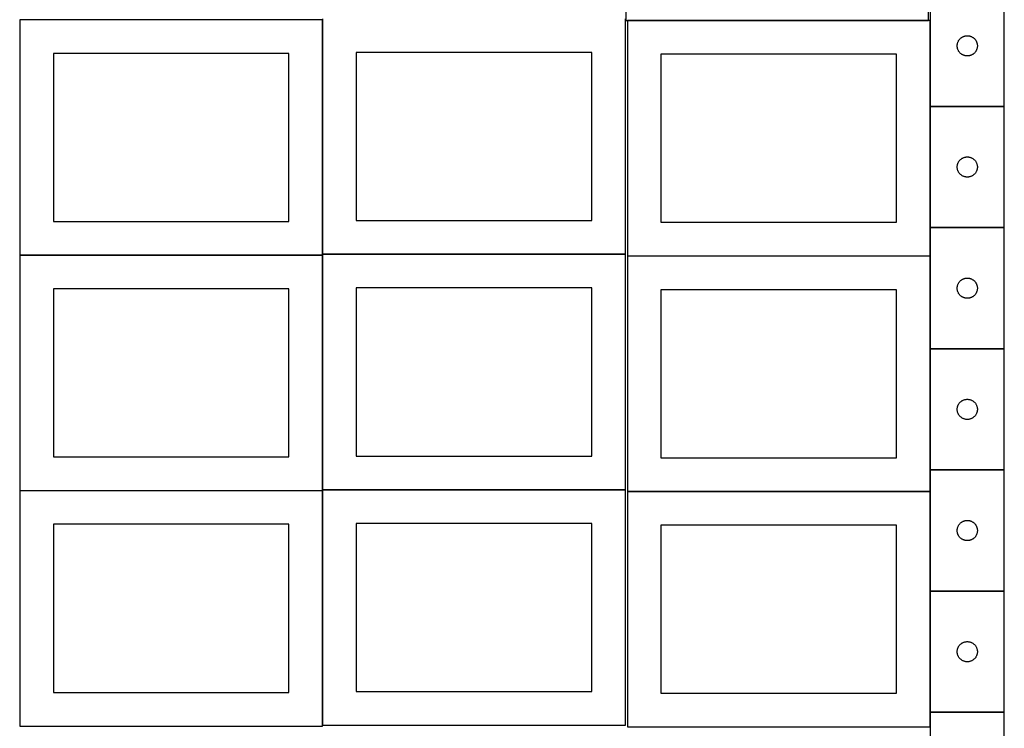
# Model space of a CAD drawing. Header units: millimetres. Extents: x 7 to 1493, y 7 to 2993.
# Tile 2 of 12: x 7 to 1470, y 709 to 1763. Entities that reach past the tile are written whole.
import ezdxf

# ---------------------------------------------------------------- set-up
doc = ezdxf.new("R2010")
doc.units = ezdxf.units.MM
doc.layers.add('COMMON', color=5, linetype='CONTINUOUS', true_color=0x0000ff)
doc.layers.add('CUT', color=7, linetype='CONTINUOUS', true_color=0x000000)

msp = doc.modelspace()

# ---------------------------------------------------------------- linework, layer by layer
at = {"layer": 'COMMON'}
for p, q in [((456.624736, 1413.948604), (456.624736, 1762.623824)), ((1357.291367, 1761.399046), (909.574234, 1761.399046)), ((1359.674234, 1761.299045), (1359.674234, 1633.744321)), ((1359.674234, 1633.54432), (1359.674234, 1453.54432)), ((1469.774235, 1633.644321), (1359.774235, 1633.644321)), ((1359.674234, 1453.344319), (1359.674234, 1411.299045)), ((1469.774235, 1453.44432), (1359.774235, 1453.44432)), ((456.524735, 1412.523824), (6.524735, 1412.523824)), ((456.624736, 1063.748603), (456.624736, 1412.423823)), ((906.724736, 1413.848604), (456.724736, 1413.848604)), ((1359.574234, 1411.199045), (909.574234, 1411.199045)), ((1359.674234, 1411.099044), (1359.674234, 1273.344319)), ((1359.674234, 1273.144318), (1359.674234, 1093.144318)), ((1359.774235, 1273.244318), (1469.774235, 1273.244318)), ((1359.674234, 1092.944317), (1359.674234, 1061.099044)), ((1469.774235, 1093.044318), (1359.774235, 1093.044318)), ((6.524735, 1062.323822), (456.524735, 1062.323822)), ((456.624736, 713.548602), (456.624736, 1062.223822)), ((456.724736, 1063.648602), (906.724736, 1063.648602)), ((1359.574234, 1060.999044), (909.574234, 1060.999044)), ((1359.674234, 1060.899043), (1359.674234, 912.944317)), ((1359.674234, 912.744316), (1359.674234, 732.744316)), ((1469.774235, 912.844317), (1359.774235, 912.844317)), ((1359.674234, 732.544315), (1359.674234, 710.899043)), ((1469.774235, 732.644316), (1359.774235, 732.644316))]:
    msp.add_line(p, q, dxfattribs=at)
at = {"layer": 'CUT'}
for p, q in [((907.291367, 2111.499046), (907.291367, 1761.499046)), ((1357.291367, 1761.499046), (1357.291367, 2111.499046)), ((1359.774235, 1813.744321), (1359.774235, 1633.744321)), ((1469.774235, 1633.744321), (1469.774235, 1813.744321)), ((456.524735, 1762.623824), (6.524735, 1762.623824)), ((6.524735, 1762.623824), (6.524735, 1412.623824)), ((456.524735, 1412.623824), (456.524735, 1762.623824)), ((456.724736, 1763.948604), (456.724736, 1413.948604)), ((906.724736, 1413.948604), (906.724736, 1763.948604)), ((907.291367, 1761.499046), (1357.291367, 1761.499046)), ((1359.574234, 1761.299045), (909.574234, 1761.299045)), ((909.574234, 1761.299045), (909.574234, 1411.299045)), ((1359.574234, 1411.299045), (1359.574234, 1761.299045)), ((1400.017266, 1726.433532), (1400.17527, 1727.189637)), ((1400.17527, 1727.189637), (1400.371987, 1727.936605)), ((1400.371987, 1727.936605), (1400.606897, 1728.672457)), ((1400.606897, 1728.672457), (1400.879376, 1729.395239)), ((1400.879376, 1729.395239), (1401.188701, 1730.103037)), ((1401.188701, 1730.103037), (1401.534053, 1730.793972)), ((1401.534053, 1730.793972), (1401.914516, 1731.466213)), ((1401.914516, 1731.466213), (1402.32908, 1732.117977)), ((1402.32908, 1732.117977), (1402.776646, 1732.747535)), ((1402.776646, 1732.747535), (1403.256028, 1733.353219)), ((1403.256028, 1733.353219), (1403.765955, 1733.933421)), ((1403.765955, 1733.933421), (1404.305073, 1734.486604)), ((1404.305073, 1734.486604), (1404.871953, 1735.0113)), ((1404.871953, 1735.0113), (1405.465093, 1735.506118)), ((1405.465093, 1735.506118), (1406.082919, 1735.969746)), ((1406.082919, 1735.969746), (1406.723792, 1736.400954)), ((1406.723792, 1736.400954), (1407.386014, 1736.7986)), ((1407.386014, 1736.7986), (1408.067828, 1737.161627)), ((1408.067828, 1737.161627), (1408.767427, 1737.489074)), ((1408.767427, 1737.489074), (1409.482954, 1737.780073)), ((1409.482954, 1737.780073), (1410.212513, 1738.033852)), ((1410.212513, 1738.033852), (1410.954168, 1738.249737)), ((1410.954168, 1738.249737), (1411.705954, 1738.427156)), ((1411.705954, 1738.427156), (1412.465876, 1738.565639)), ((1412.465876, 1738.565639), (1413.23192, 1738.664819)), ((1413.23192, 1738.664819), (1414.002054, 1738.724432)), ((1414.002054, 1738.724432), (1414.774235, 1738.744321)), ((1414.774235, 1738.744321), (1415.546416, 1738.724432)), ((1415.546416, 1738.724432), (1416.31655, 1738.664819)), ((1416.31655, 1738.664819), (1417.082594, 1738.565639)), ((1417.082594, 1738.565639), (1417.842516, 1738.427156)), ((1417.842516, 1738.427156), (1418.594302, 1738.249737)), ((1418.594302, 1738.249737), (1419.335958, 1738.033852)), ((1419.335958, 1738.033852), (1420.065516, 1737.780073)), ((1420.065516, 1737.780073), (1420.781044, 1737.489074)), ((1420.781044, 1737.489074), (1421.480642, 1737.161627)), ((1421.480642, 1737.161627), (1422.162456, 1736.7986)), ((1422.162456, 1736.7986), (1422.824678, 1736.400954)), ((1422.824678, 1736.400954), (1423.465552, 1735.969746)), ((1423.465552, 1735.969746), (1424.083377, 1735.506118)), ((1424.083377, 1735.506118), (1424.676517, 1735.0113)), ((1424.676517, 1735.0113), (1425.243397, 1734.486604)), ((1425.243397, 1734.486604), (1425.782516, 1733.933421)), ((1425.782516, 1733.933421), (1426.292442, 1733.353219)), ((1426.292442, 1733.353219), (1426.771824, 1732.747535)), ((1426.771824, 1732.747535), (1427.21939, 1732.117977)), ((1427.21939, 1732.117977), (1427.633955, 1731.466213)), ((1427.633955, 1731.466213), (1428.014417, 1730.793972)), ((1428.014417, 1730.793972), (1428.359769, 1730.103037)), ((1428.359769, 1730.103037), (1428.669095, 1729.395239)), ((1428.669095, 1729.395239), (1428.941574, 1728.672457)), ((1428.941574, 1728.672457), (1429.176483, 1727.936605)), ((1429.176483, 1727.936605), (1429.373201, 1727.189637)), ((1429.373201, 1727.189637), (1429.531204, 1726.433532)), ((406.524735, 1712.623824), (56.524735, 1712.623824)), ((56.524735, 1712.623824), (56.524735, 1462.623824)), ((406.524735, 1462.623824), (406.524735, 1712.623824)), ((856.724736, 1713.948604), (506.724736, 1713.948604)), ((506.724736, 1713.948604), (506.724736, 1463.948604)), ((856.724736, 1463.948604), (856.724736, 1713.948604)), ((1399.779208, 1724.13054), (1399.818972, 1724.901953)), ((1399.779208, 1723.358102), (1399.779208, 1724.13054)), ((1399.818972, 1722.586689), (1399.779208, 1723.358102)), ((1399.818972, 1724.901953), (1399.898395, 1725.670296)), ((1399.898395, 1721.818346), (1399.818972, 1722.586689)), ((1399.898395, 1725.670296), (1400.017266, 1726.433532)), ((1400.017266, 1721.05511), (1399.898395, 1721.818346)), ((1400.17527, 1720.299005), (1400.017266, 1721.05511)), ((1400.371987, 1719.552036), (1400.17527, 1720.299005)), ((1400.606897, 1718.816185), (1400.371987, 1719.552036)), ((1400.879376, 1718.093403), (1400.606897, 1718.816185)), ((1401.188701, 1717.385605), (1400.879376, 1718.093403)), ((1401.534053, 1716.69467), (1401.188701, 1717.385605)), ((1401.914516, 1716.022429), (1401.534053, 1716.69467)), ((1402.32908, 1715.370665), (1401.914516, 1716.022429)), ((1402.776646, 1714.741107), (1402.32908, 1715.370665)), ((1403.256028, 1714.135423), (1402.776646, 1714.741107)), ((1403.765955, 1713.555221), (1403.256028, 1714.135423)), ((1404.305073, 1713.002038), (1403.765955, 1713.555221)), ((1404.871953, 1712.477342), (1404.305073, 1713.002038)), ((1405.465093, 1711.982524), (1404.871953, 1712.477342)), ((1424.676517, 1712.477342), (1424.083377, 1711.982524)), ((1425.243397, 1713.002038), (1424.676517, 1712.477342)), ((1425.782516, 1713.555221), (1425.243397, 1713.002038)), ((1426.292442, 1714.135423), (1425.782516, 1713.555221)), ((1426.771824, 1714.741107), (1426.292442, 1714.135423)), ((1427.21939, 1715.370665), (1426.771824, 1714.741107)), ((1427.633955, 1716.022429), (1427.21939, 1715.370665)), ((1428.014417, 1716.69467), (1427.633955, 1716.022429)), ((1428.359769, 1717.385605), (1428.014417, 1716.69467)), ((1428.669095, 1718.093403), (1428.359769, 1717.385605)), ((1428.941574, 1718.816185), (1428.669095, 1718.093403)), ((1429.176483, 1719.552036), (1428.941574, 1718.816185)), ((1429.373201, 1720.299005), (1429.176483, 1719.552036)), ((1429.531204, 1721.05511), (1429.373201, 1720.299005)), ((1429.531204, 1726.433532), (1429.650075, 1725.670296)), ((1429.650075, 1721.818346), (1429.531204, 1721.05511)), ((1429.650075, 1725.670296), (1429.729498, 1724.901953)), ((1429.729498, 1722.586689), (1429.650075, 1721.818346)), ((1429.729498, 1724.901953), (1429.769262, 1724.13054)), ((1429.769262, 1723.358102), (1429.729498, 1722.586689)), ((1429.769262, 1724.13054), (1429.769262, 1723.358102)), ((1309.574234, 1711.299045), (959.574234, 1711.299045)), ((959.574234, 1711.299045), (959.574234, 1461.299045)), ((1309.574234, 1461.299045), (1309.574234, 1711.299045)), ((1406.082919, 1711.518896), (1405.465093, 1711.982524)), ((1406.723792, 1711.087688), (1406.082919, 1711.518896)), ((1407.386014, 1710.690042), (1406.723792, 1711.087688)), ((1408.067828, 1710.327015), (1407.386014, 1710.690042)), ((1408.767427, 1709.999567), (1408.067828, 1710.327015)), ((1409.482954, 1709.708569), (1408.767427, 1709.999567)), ((1410.212513, 1709.45479), (1409.482954, 1709.708569)), ((1410.954168, 1709.238905), (1410.212513, 1709.45479)), ((1411.705954, 1709.061486), (1410.954168, 1709.238905)), ((1412.465876, 1708.923002), (1411.705954, 1709.061486)), ((1413.23192, 1708.823823), (1412.465876, 1708.923002)), ((1414.002054, 1708.76421), (1413.23192, 1708.823823)), ((1414.774235, 1708.744321), (1414.002054, 1708.76421)), ((1415.546416, 1708.76421), (1414.774235, 1708.744321)), ((1416.31655, 1708.823823), (1415.546416, 1708.76421)), ((1417.082594, 1708.923002), (1416.31655, 1708.823823)), ((1417.842516, 1709.061486), (1417.082594, 1708.923002)), ((1418.594302, 1709.238905), (1417.842516, 1709.061486)), ((1419.335958, 1709.45479), (1418.594302, 1709.238905)), ((1420.065516, 1709.708569), (1419.335958, 1709.45479)), ((1420.781044, 1709.999567), (1420.065516, 1709.708569)), ((1421.480642, 1710.327015), (1420.781044, 1709.999567)), ((1422.162456, 1710.690042), (1421.480642, 1710.327015)), ((1422.824678, 1711.087688), (1422.162456, 1710.690042)), ((1423.465552, 1711.518896), (1422.824678, 1711.087688)), ((1424.083377, 1711.982524), (1423.465552, 1711.518896)), ((1359.774235, 1633.744321), (1469.774235, 1633.744321)), ((1359.774235, 1633.54432), (1359.774235, 1453.54432)), ((1469.774235, 1633.54432), (1359.774235, 1633.54432)), ((1469.774235, 1453.54432), (1469.774235, 1633.54432)), ((1401.534053, 1550.593971), (1401.914516, 1551.266212)), ((1401.914516, 1551.266212), (1402.32908, 1551.917976)), ((1402.32908, 1551.917976), (1402.776646, 1552.547534)), ((1402.776646, 1552.547534), (1403.256028, 1553.153218)), ((1403.256028, 1553.153218), (1403.765955, 1553.73342)), ((1403.765955, 1553.73342), (1404.305073, 1554.286603)), ((1404.305073, 1554.286603), (1404.871953, 1554.811299)), ((1404.871953, 1554.811299), (1405.465093, 1555.306117)), ((1405.465093, 1555.306117), (1406.082919, 1555.769745)), ((1406.082919, 1555.769745), (1406.723792, 1556.200953)), ((1406.723792, 1556.200953), (1407.386014, 1556.598599)), ((1407.386014, 1556.598599), (1408.067828, 1556.961626)), ((1408.067828, 1556.961626), (1408.767427, 1557.289073)), ((1408.767427, 1557.289073), (1409.482954, 1557.580072)), ((1409.482954, 1557.580072), (1410.212513, 1557.833851)), ((1410.212513, 1557.833851), (1410.954168, 1558.049736)), ((1410.954168, 1558.049736), (1411.705954, 1558.227155)), ((1411.705954, 1558.227155), (1412.465876, 1558.365638)), ((1412.465876, 1558.365638), (1413.23192, 1558.464818)), ((1413.23192, 1558.464818), (1414.002054, 1558.524431)), ((1414.002054, 1558.524431), (1414.774235, 1558.54432)), ((1414.774235, 1558.54432), (1415.546416, 1558.524431)), ((1415.546416, 1558.524431), (1416.31655, 1558.464818)), ((1416.31655, 1558.464818), (1417.082594, 1558.365638)), ((1417.082594, 1558.365638), (1417.842516, 1558.227155)), ((1417.842516, 1558.227155), (1418.594302, 1558.049736)), ((1418.594302, 1558.049736), (1419.335958, 1557.833851)), ((1419.335958, 1557.833851), (1420.065516, 1557.580072)), ((1420.065516, 1557.580072), (1420.781044, 1557.289073)), ((1420.781044, 1557.289073), (1421.480642, 1556.961626)), ((1421.480642, 1556.961626), (1422.162456, 1556.598599)), ((1422.162456, 1556.598599), (1422.824678, 1556.200953)), ((1422.824678, 1556.200953), (1423.465552, 1555.769745)), ((1423.465552, 1555.769745), (1424.083377, 1555.306117)), ((1424.083377, 1555.306117), (1424.676517, 1554.811299)), ((1424.676517, 1554.811299), (1425.243397, 1554.286603)), ((1425.243397, 1554.286603), (1425.782516, 1553.73342)), ((1425.782516, 1553.73342), (1426.292442, 1553.153218)), ((1426.292442, 1553.153218), (1426.771824, 1552.547534)), ((1426.771824, 1552.547534), (1427.21939, 1551.917976)), ((1427.21939, 1551.917976), (1427.633955, 1551.266212)), ((1427.633955, 1551.266212), (1428.014417, 1550.593971)), ((1399.779208, 1543.930539), (1399.818972, 1544.701952)), ((1399.779208, 1543.158101), (1399.779208, 1543.930539)), ((1399.818972, 1542.386688), (1399.779208, 1543.158101)), ((1399.818972, 1544.701952), (1399.898395, 1545.470295)), ((1399.898395, 1541.618345), (1399.818972, 1542.386688)), ((1399.898395, 1545.470295), (1400.017266, 1546.233531)), ((1400.017266, 1540.855109), (1399.898395, 1541.618345)), ((1400.017266, 1546.233531), (1400.17527, 1546.989636)), ((1400.17527, 1540.099004), (1400.017266, 1540.855109)), ((1400.17527, 1546.989636), (1400.371987, 1547.736604)), ((1400.371987, 1539.352035), (1400.17527, 1540.099004)), ((1400.371987, 1547.736604), (1400.606897, 1548.472456)), ((1400.606897, 1538.616184), (1400.371987, 1539.352035)), ((1400.606897, 1548.472456), (1400.879376, 1549.195238)), ((1400.879376, 1537.893402), (1400.606897, 1538.616184)), ((1400.879376, 1549.195238), (1401.188701, 1549.903036)), ((1401.188701, 1537.185604), (1400.879376, 1537.893402)), ((1401.188701, 1549.903036), (1401.534053, 1550.593971)), ((1401.534053, 1536.494669), (1401.188701, 1537.185604)), ((1401.914516, 1535.822428), (1401.534053, 1536.494669)), ((1428.014417, 1536.494669), (1427.633955, 1535.822428)), ((1428.014417, 1550.593971), (1428.359769, 1549.903036)), ((1428.359769, 1537.185604), (1428.014417, 1536.494669)), ((1428.359769, 1549.903036), (1428.669095, 1549.195238)), ((1428.669095, 1537.893402), (1428.359769, 1537.185604)), ((1428.669095, 1549.195238), (1428.941574, 1548.472456)), ((1428.941574, 1538.616184), (1428.669095, 1537.893402)), ((1428.941574, 1548.472456), (1429.176483, 1547.736604)), ((1429.176483, 1539.352035), (1428.941574, 1538.616184)), ((1429.176483, 1547.736604), (1429.373201, 1546.989636)), ((1429.373201, 1540.099004), (1429.176483, 1539.352035)), ((1429.373201, 1546.989636), (1429.531204, 1546.233531)), ((1429.531204, 1540.855109), (1429.373201, 1540.099004)), ((1429.531204, 1546.233531), (1429.650075, 1545.470295)), ((1429.650075, 1541.618345), (1429.531204, 1540.855109)), ((1429.650075, 1545.470295), (1429.729498, 1544.701952)), ((1429.729498, 1542.386688), (1429.650075, 1541.618345)), ((1429.729498, 1544.701952), (1429.769262, 1543.930539)), ((1429.769262, 1543.158101), (1429.729498, 1542.386688)), ((1429.769262, 1543.930539), (1429.769262, 1543.158101)), ((1402.32908, 1535.170664), (1401.914516, 1535.822428)), ((1402.776646, 1534.541106), (1402.32908, 1535.170664)), ((1403.256028, 1533.935422), (1402.776646, 1534.541106)), ((1403.765955, 1533.35522), (1403.256028, 1533.935422)), ((1404.305073, 1532.802037), (1403.765955, 1533.35522)), ((1404.871953, 1532.277341), (1404.305073, 1532.802037)), ((1405.465093, 1531.782523), (1404.871953, 1532.277341)), ((1406.082919, 1531.318895), (1405.465093, 1531.782523)), ((1406.723792, 1530.887687), (1406.082919, 1531.318895)), ((1407.386014, 1530.490041), (1406.723792, 1530.887687)), ((1408.067828, 1530.127014), (1407.386014, 1530.490041)), ((1408.767427, 1529.799566), (1408.067828, 1530.127014)), ((1409.482954, 1529.508568), (1408.767427, 1529.799566)), ((1410.212513, 1529.254789), (1409.482954, 1529.508568)), ((1410.954168, 1529.038904), (1410.212513, 1529.254789)), ((1411.705954, 1528.861485), (1410.954168, 1529.038904)), ((1412.465876, 1528.723001), (1411.705954, 1528.861485)), ((1413.23192, 1528.623822), (1412.465876, 1528.723001)), ((1414.002054, 1528.564209), (1413.23192, 1528.623822)), ((1414.774235, 1528.54432), (1414.002054, 1528.564209)), ((1415.546416, 1528.564209), (1414.774235, 1528.54432)), ((1416.31655, 1528.623822), (1415.546416, 1528.564209)), ((1417.082594, 1528.723001), (1416.31655, 1528.623822)), ((1417.842516, 1528.861485), (1417.082594, 1528.723001)), ((1418.594302, 1529.038904), (1417.842516, 1528.861485)), ((1419.335958, 1529.254789), (1418.594302, 1529.038904)), ((1420.065516, 1529.508568), (1419.335958, 1529.254789)), ((1420.781044, 1529.799566), (1420.065516, 1529.508568)), ((1421.480642, 1530.127014), (1420.781044, 1529.799566)), ((1422.162456, 1530.490041), (1421.480642, 1530.127014)), ((1422.824678, 1530.887687), (1422.162456, 1530.490041)), ((1423.465552, 1531.318895), (1422.824678, 1530.887687)), ((1424.083377, 1531.782523), (1423.465552, 1531.318895)), ((1424.676517, 1532.277341), (1424.083377, 1531.782523)), ((1425.243397, 1532.802037), (1424.676517, 1532.277341)), ((1425.782516, 1533.35522), (1425.243397, 1532.802037)), ((1426.292442, 1533.935422), (1425.782516, 1533.35522)), ((1426.771824, 1534.541106), (1426.292442, 1533.935422)), ((1427.21939, 1535.170664), (1426.771824, 1534.541106)), ((1427.633955, 1535.822428), (1427.21939, 1535.170664)), ((506.724736, 1463.948604), (856.724736, 1463.948604)), ((56.524735, 1462.623824), (406.524735, 1462.623824)), ((959.574234, 1461.299045), (1309.574234, 1461.299045)), ((1359.774235, 1453.54432), (1469.774235, 1453.54432)), ((1469.774235, 1453.344319), (1359.774235, 1453.344319)), ((1359.774235, 1453.344319), (1359.774235, 1273.344319)), ((1469.774235, 1273.344319), (1469.774235, 1453.344319)), ((6.524735, 1412.623824), (456.524735, 1412.623824)), ((456.524735, 1412.423823), (6.524735, 1412.423823)), ((6.524735, 1412.423823), (6.524735, 1062.423823)), ((456.524735, 1062.423823), (456.524735, 1412.423823)), ((456.724736, 1413.948604), (906.724736, 1413.948604)), ((906.724736, 1413.748603), (456.724736, 1413.748603)), ((456.724736, 1413.748603), (456.724736, 1063.748603)), ((906.724736, 1063.748603), (906.724736, 1413.748603)), ((909.574234, 1411.299045), (1359.574234, 1411.299045)), ((1359.574234, 1411.099044), (909.574234, 1411.099044)), ((909.574234, 1411.099044), (909.574234, 1061.099044)), ((1359.574234, 1061.099044), (1359.574234, 1411.099044)), ((1405.465093, 1375.106116), (1406.082919, 1375.569744)), ((1406.082919, 1375.569744), (1406.723792, 1376.000952)), ((1406.723792, 1376.000952), (1407.386014, 1376.398598)), ((1407.386014, 1376.398598), (1408.067828, 1376.761625)), ((1408.067828, 1376.761625), (1408.767427, 1377.089072)), ((1408.767427, 1377.089072), (1409.482954, 1377.380071)), ((1409.482954, 1377.380071), (1410.212513, 1377.63385)), ((1410.212513, 1377.63385), (1410.954168, 1377.849735)), ((1410.954168, 1377.849735), (1411.705954, 1378.027154)), ((1411.705954, 1378.027154), (1412.465876, 1378.165637)), ((1412.465876, 1378.165637), (1413.23192, 1378.264817)), ((1413.23192, 1378.264817), (1414.002054, 1378.32443)), ((1414.002054, 1378.32443), (1414.774235, 1378.344319)), ((1414.774235, 1378.344319), (1415.546416, 1378.32443)), ((1415.546416, 1378.32443), (1416.31655, 1378.264817)), ((1416.31655, 1378.264817), (1417.082594, 1378.165637)), ((1417.082594, 1378.165637), (1417.842516, 1378.027154)), ((1417.842516, 1378.027154), (1418.594302, 1377.849735)), ((1418.594302, 1377.849735), (1419.335958, 1377.63385)), ((1419.335958, 1377.63385), (1420.065516, 1377.380071)), ((1420.065516, 1377.380071), (1420.781044, 1377.089072)), ((1420.781044, 1377.089072), (1421.480642, 1376.761625)), ((1421.480642, 1376.761625), (1422.162456, 1376.398598)), ((1422.162456, 1376.398598), (1422.824678, 1376.000952)), ((1422.824678, 1376.000952), (1423.465552, 1375.569744)), ((1423.465552, 1375.569744), (1424.083377, 1375.106116)), ((406.524735, 1362.423823), (56.524735, 1362.423823)), ((56.524735, 1362.423823), (56.524735, 1112.423823)), ((406.524735, 1112.423823), (406.524735, 1362.423823)), ((856.724736, 1363.748603), (506.724736, 1363.748603)), ((506.724736, 1363.748603), (506.724736, 1113.748603)), ((856.724736, 1113.748603), (856.724736, 1363.748603)), ((1309.574234, 1361.099044), (959.574234, 1361.099044)), ((959.574234, 1361.099044), (959.574234, 1111.099044)), ((1309.574234, 1111.099044), (1309.574234, 1361.099044)), ((1399.779208, 1363.730538), (1399.818972, 1364.501951)), ((1399.779208, 1362.9581), (1399.779208, 1363.730538)), ((1399.818972, 1362.186687), (1399.779208, 1362.9581)), ((1399.818972, 1364.501951), (1399.898395, 1365.270294)), ((1399.898395, 1361.418344), (1399.818972, 1362.186687)), ((1399.898395, 1365.270294), (1400.017266, 1366.03353)), ((1400.017266, 1360.655108), (1399.898395, 1361.418344)), ((1400.017266, 1366.03353), (1400.17527, 1366.789635)), ((1400.17527, 1366.789635), (1400.371987, 1367.536603)), ((1400.371987, 1367.536603), (1400.606897, 1368.272455)), ((1400.606897, 1368.272455), (1400.879376, 1368.995237)), ((1400.879376, 1368.995237), (1401.188701, 1369.703035)), ((1401.188701, 1369.703035), (1401.534053, 1370.39397)), ((1401.534053, 1370.39397), (1401.914516, 1371.066211)), ((1401.914516, 1371.066211), (1402.32908, 1371.717975)), ((1402.32908, 1371.717975), (1402.776646, 1372.347533)), ((1402.776646, 1372.347533), (1403.256028, 1372.953217)), ((1403.256028, 1372.953217), (1403.765955, 1373.533419)), ((1403.765955, 1373.533419), (1404.305073, 1374.086602)), ((1404.305073, 1374.086602), (1404.871953, 1374.611298)), ((1404.871953, 1374.611298), (1405.465093, 1375.106116)), ((1424.083377, 1375.106116), (1424.676517, 1374.611298)), ((1424.676517, 1374.611298), (1425.243397, 1374.086602)), ((1425.243397, 1374.086602), (1425.782516, 1373.533419)), ((1425.782516, 1373.533419), (1426.292442, 1372.953217)), ((1426.292442, 1372.953217), (1426.771824, 1372.347533)), ((1426.771824, 1372.347533), (1427.21939, 1371.717975)), ((1427.21939, 1371.717975), (1427.633955, 1371.066211)), ((1427.633955, 1371.066211), (1428.014417, 1370.39397)), ((1428.014417, 1370.39397), (1428.359769, 1369.703035)), ((1428.359769, 1369.703035), (1428.669095, 1368.995237)), ((1428.669095, 1368.995237), (1428.941574, 1368.272455)), ((1428.941574, 1368.272455), (1429.176483, 1367.536603)), ((1429.176483, 1367.536603), (1429.373201, 1366.789635)), ((1429.373201, 1366.789635), (1429.531204, 1366.03353)), ((1429.531204, 1366.03353), (1429.650075, 1365.270294)), ((1429.650075, 1361.418344), (1429.531204, 1360.655108)), ((1429.650075, 1365.270294), (1429.729498, 1364.501951)), ((1429.729498, 1362.186687), (1429.650075, 1361.418344)), ((1429.729498, 1364.501951), (1429.769262, 1363.730538)), ((1429.769262, 1362.9581), (1429.729498, 1362.186687)), ((1429.769262, 1363.730538), (1429.769262, 1362.9581)), ((1400.17527, 1359.899003), (1400.017266, 1360.655108)), ((1400.371987, 1359.152034), (1400.17527, 1359.899003)), ((1400.606897, 1358.416183), (1400.371987, 1359.152034)), ((1400.879376, 1357.693401), (1400.606897, 1358.416183)), ((1401.188701, 1356.985603), (1400.879376, 1357.693401)), ((1401.534053, 1356.294668), (1401.188701, 1356.985603)), ((1401.914516, 1355.622427), (1401.534053, 1356.294668)), ((1402.32908, 1354.970663), (1401.914516, 1355.622427)), ((1402.776646, 1354.341105), (1402.32908, 1354.970663)), ((1403.256028, 1353.735421), (1402.776646, 1354.341105)), ((1403.765955, 1353.155219), (1403.256028, 1353.735421)), ((1404.305073, 1352.602036), (1403.765955, 1353.155219)), ((1404.871953, 1352.07734), (1404.305073, 1352.602036)), ((1405.465093, 1351.582522), (1404.871953, 1352.07734)), ((1406.082919, 1351.118894), (1405.465093, 1351.582522)), ((1406.723792, 1350.687686), (1406.082919, 1351.118894)), ((1407.386014, 1350.29004), (1406.723792, 1350.687686)), ((1408.067828, 1349.927013), (1407.386014, 1350.29004)), ((1408.767427, 1349.599565), (1408.067828, 1349.927013)), ((1409.482954, 1349.308567), (1408.767427, 1349.599565)), ((1410.212513, 1349.054788), (1409.482954, 1349.308567)), ((1410.954168, 1348.838903), (1410.212513, 1349.054788)), ((1411.705954, 1348.661484), (1410.954168, 1348.838903)), ((1412.465876, 1348.523), (1411.705954, 1348.661484)), ((1413.23192, 1348.423821), (1412.465876, 1348.523)), ((1414.002054, 1348.364208), (1413.23192, 1348.423821)), ((1414.774235, 1348.344319), (1414.002054, 1348.364208)), ((1415.546416, 1348.364208), (1414.774235, 1348.344319)), ((1416.31655, 1348.423821), (1415.546416, 1348.364208)), ((1417.082594, 1348.523), (1416.31655, 1348.423821)), ((1417.842516, 1348.661484), (1417.082594, 1348.523)), ((1418.594302, 1348.838903), (1417.842516, 1348.661484)), ((1419.335958, 1349.054788), (1418.594302, 1348.838903)), ((1420.065516, 1349.308567), (1419.335958, 1349.054788)), ((1420.781044, 1349.599565), (1420.065516, 1349.308567)), ((1421.480642, 1349.927013), (1420.781044, 1349.599565)), ((1422.162456, 1350.29004), (1421.480642, 1349.927013)), ((1422.824678, 1350.687686), (1422.162456, 1350.29004)), ((1423.465552, 1351.118894), (1422.824678, 1350.687686)), ((1424.083377, 1351.582522), (1423.465552, 1351.118894)), ((1424.676517, 1352.07734), (1424.083377, 1351.582522)), ((1425.243397, 1352.602036), (1424.676517, 1352.07734)), ((1425.782516, 1353.155219), (1425.243397, 1352.602036)), ((1426.292442, 1353.735421), (1425.782516, 1353.155219)), ((1426.771824, 1354.341105), (1426.292442, 1353.735421)), ((1427.21939, 1354.970663), (1426.771824, 1354.341105)), ((1427.633955, 1355.622427), (1427.21939, 1354.970663)), ((1428.014417, 1356.294668), (1427.633955, 1355.622427)), ((1428.359769, 1356.985603), (1428.014417, 1356.294668)), ((1428.669095, 1357.693401), (1428.359769, 1356.985603)), ((1428.941574, 1358.416183), (1428.669095, 1357.693401)), ((1429.176483, 1359.152034), (1428.941574, 1358.416183)), ((1429.373201, 1359.899003), (1429.176483, 1359.152034)), ((1429.531204, 1360.655108), (1429.373201, 1359.899003)), ((1359.774235, 1273.344319), (1469.774235, 1273.344319)), ((1359.774235, 1273.144318), (1359.774235, 1093.144318)), ((1469.774235, 1273.144318), (1359.774235, 1273.144318)), ((1469.774235, 1093.144318), (1469.774235, 1273.144318)), ((1399.898395, 1185.070293), (1400.017266, 1185.833529)), ((1400.017266, 1185.833529), (1400.17527, 1186.589634)), ((1400.17527, 1186.589634), (1400.371987, 1187.336602)), ((1400.371987, 1187.336602), (1400.606897, 1188.072454)), ((1400.606897, 1188.072454), (1400.879376, 1188.795236)), ((1400.879376, 1188.795236), (1401.188701, 1189.503034)), ((1401.188701, 1189.503034), (1401.534053, 1190.193969)), ((1401.534053, 1190.193969), (1401.914516, 1190.86621)), ((1401.914516, 1190.86621), (1402.32908, 1191.517974)), ((1402.32908, 1191.517974), (1402.776646, 1192.147532)), ((1402.776646, 1192.147532), (1403.256028, 1192.753216)), ((1403.256028, 1192.753216), (1403.765955, 1193.333418)), ((1403.765955, 1193.333418), (1404.305073, 1193.886601)), ((1404.305073, 1193.886601), (1404.871953, 1194.411297)), ((1404.871953, 1194.411297), (1405.465093, 1194.906115)), ((1405.465093, 1194.906115), (1406.082919, 1195.369743)), ((1406.082919, 1195.369743), (1406.723792, 1195.800951)), ((1406.723792, 1195.800951), (1407.386014, 1196.198597)), ((1407.386014, 1196.198597), (1408.067828, 1196.561624)), ((1408.067828, 1196.561624), (1408.767427, 1196.889071)), ((1408.767427, 1196.889071), (1409.482954, 1197.18007)), ((1409.482954, 1197.18007), (1410.212513, 1197.433849)), ((1410.212513, 1197.433849), (1410.954168, 1197.649734)), ((1410.954168, 1197.649734), (1411.705954, 1197.827153)), ((1411.705954, 1197.827153), (1412.465876, 1197.965636)), ((1412.465876, 1197.965636), (1413.23192, 1198.064816)), ((1413.23192, 1198.064816), (1414.002054, 1198.124429)), ((1414.002054, 1198.124429), (1414.774235, 1198.144318)), ((1414.774235, 1198.144318), (1415.546416, 1198.124429)), ((1415.546416, 1198.124429), (1416.31655, 1198.064816)), ((1416.31655, 1198.064816), (1417.082594, 1197.965636)), ((1417.082594, 1197.965636), (1417.842516, 1197.827153)), ((1417.842516, 1197.827153), (1418.594302, 1197.649734)), ((1418.594302, 1197.649734), (1419.335958, 1197.433849)), ((1419.335958, 1197.433849), (1420.065516, 1197.18007)), ((1420.065516, 1197.18007), (1420.781044, 1196.889071)), ((1420.781044, 1196.889071), (1421.480642, 1196.561624)), ((1421.480642, 1196.561624), (1422.162456, 1196.198597)), ((1422.162456, 1196.198597), (1422.824678, 1195.800951)), ((1422.824678, 1195.800951), (1423.465552, 1195.369743)), ((1423.465552, 1195.369743), (1424.083377, 1194.906115)), ((1424.083377, 1194.906115), (1424.676517, 1194.411297)), ((1424.676517, 1194.411297), (1425.243397, 1193.886601)), ((1425.243397, 1193.886601), (1425.782516, 1193.333418)), ((1425.782516, 1193.333418), (1426.292442, 1192.753216)), ((1426.292442, 1192.753216), (1426.771824, 1192.147532)), ((1426.771824, 1192.147532), (1427.21939, 1191.517974)), ((1427.21939, 1191.517974), (1427.633955, 1190.86621)), ((1427.633955, 1190.86621), (1428.014417, 1190.193969)), ((1428.014417, 1190.193969), (1428.359769, 1189.503034)), ((1428.359769, 1189.503034), (1428.669095, 1188.795236)), ((1428.669095, 1188.795236), (1428.941574, 1188.072454)), ((1428.941574, 1188.072454), (1429.176483, 1187.336602)), ((1429.176483, 1187.336602), (1429.373201, 1186.589634)), ((1429.373201, 1186.589634), (1429.531204, 1185.833529)), ((1429.531204, 1185.833529), (1429.650075, 1185.070293)), ((1399.779208, 1183.530537), (1399.818972, 1184.30195)), ((1399.779208, 1182.758099), (1399.779208, 1183.530537)), ((1399.818972, 1181.986686), (1399.779208, 1182.758099)), ((1399.818972, 1184.30195), (1399.898395, 1185.070293)), ((1399.898395, 1181.218343), (1399.818972, 1181.986686)), ((1400.017266, 1180.455107), (1399.898395, 1181.218343)), ((1400.17527, 1179.699002), (1400.017266, 1180.455107)), ((1400.371987, 1178.952033), (1400.17527, 1179.699002)), ((1400.606897, 1178.216182), (1400.371987, 1178.952033)), ((1400.879376, 1177.4934), (1400.606897, 1178.216182)), ((1401.188701, 1176.785602), (1400.879376, 1177.4934)), ((1401.534053, 1176.094667), (1401.188701, 1176.785602)), ((1401.914516, 1175.422426), (1401.534053, 1176.094667)), ((1402.32908, 1174.770662), (1401.914516, 1175.422426)), ((1402.776646, 1174.141104), (1402.32908, 1174.770662)), ((1403.256028, 1173.53542), (1402.776646, 1174.141104)), ((1403.765955, 1172.955218), (1403.256028, 1173.53542)), ((1404.305073, 1172.402035), (1403.765955, 1172.955218)), ((1404.871953, 1171.877339), (1404.305073, 1172.402035)), ((1405.465093, 1171.382521), (1404.871953, 1171.877339)), ((1406.082919, 1170.918893), (1405.465093, 1171.382521)), ((1406.723792, 1170.487685), (1406.082919, 1170.918893)), ((1423.465552, 1170.918893), (1422.824678, 1170.487685)), ((1424.083377, 1171.382521), (1423.465552, 1170.918893)), ((1424.676517, 1171.877339), (1424.083377, 1171.382521)), ((1425.243397, 1172.402035), (1424.676517, 1171.877339)), ((1425.782516, 1172.955218), (1425.243397, 1172.402035)), ((1426.292442, 1173.53542), (1425.782516, 1172.955218)), ((1426.771824, 1174.141104), (1426.292442, 1173.53542)), ((1427.21939, 1174.770662), (1426.771824, 1174.141104)), ((1427.633955, 1175.422426), (1427.21939, 1174.770662)), ((1428.014417, 1176.094667), (1427.633955, 1175.422426)), ((1428.359769, 1176.785602), (1428.014417, 1176.094667)), ((1428.669095, 1177.4934), (1428.359769, 1176.785602)), ((1428.941574, 1178.216182), (1428.669095, 1177.4934)), ((1429.176483, 1178.952033), (1428.941574, 1178.216182)), ((1429.373201, 1179.699002), (1429.176483, 1178.952033)), ((1429.531204, 1180.455107), (1429.373201, 1179.699002)), ((1429.650075, 1181.218343), (1429.531204, 1180.455107)), ((1429.650075, 1185.070293), (1429.729498, 1184.30195)), ((1429.729498, 1181.986686), (1429.650075, 1181.218343)), ((1429.729498, 1184.30195), (1429.769262, 1183.530537)), ((1429.769262, 1182.758099), (1429.729498, 1181.986686)), ((1429.769262, 1183.530537), (1429.769262, 1182.758099)), ((1407.386014, 1170.090039), (1406.723792, 1170.487685)), ((1408.067828, 1169.727012), (1407.386014, 1170.090039)), ((1408.767427, 1169.399564), (1408.067828, 1169.727012)), ((1409.482954, 1169.108566), (1408.767427, 1169.399564)), ((1410.212513, 1168.854787), (1409.482954, 1169.108566)), ((1410.954168, 1168.638902), (1410.212513, 1168.854787)), ((1411.705954, 1168.461483), (1410.954168, 1168.638902)), ((1412.465876, 1168.322999), (1411.705954, 1168.461483)), ((1413.23192, 1168.22382), (1412.465876, 1168.322999)), ((1414.002054, 1168.164207), (1413.23192, 1168.22382)), ((1414.774235, 1168.144318), (1414.002054, 1168.164207)), ((1415.546416, 1168.164207), (1414.774235, 1168.144318)), ((1416.31655, 1168.22382), (1415.546416, 1168.164207)), ((1417.082594, 1168.322999), (1416.31655, 1168.22382)), ((1417.842516, 1168.461483), (1417.082594, 1168.322999)), ((1418.594302, 1168.638902), (1417.842516, 1168.461483)), ((1419.335958, 1168.854787), (1418.594302, 1168.638902)), ((1420.065516, 1169.108566), (1419.335958, 1168.854787)), ((1420.781044, 1169.399564), (1420.065516, 1169.108566)), ((1421.480642, 1169.727012), (1420.781044, 1169.399564)), ((1422.162456, 1170.090039), (1421.480642, 1169.727012)), ((1422.824678, 1170.487685), (1422.162456, 1170.090039)), ((56.524735, 1112.423823), (406.524735, 1112.423823)), ((506.724736, 1113.748603), (856.724736, 1113.748603)), ((959.574234, 1111.099044), (1309.574234, 1111.099044)), ((1359.774235, 1093.144318), (1469.774235, 1093.144318)), ((1359.774235, 1092.944317), (1359.774235, 912.944317)), ((1469.774235, 1092.944317), (1359.774235, 1092.944317)), ((1469.774235, 912.944317), (1469.774235, 1092.944317)), ((6.524735, 1062.423823), (456.524735, 1062.423823)), ((456.524735, 1062.223822), (6.524735, 1062.223822)), ((6.524735, 1062.223822), (6.524735, 712.223822)), ((456.524735, 712.223822), (456.524735, 1062.223822)), ((456.724736, 1063.748603), (906.724736, 1063.748603)), ((906.724736, 1063.548602), (456.724736, 1063.548602)), ((456.724736, 1063.548602), (456.724736, 713.548602)), ((906.724736, 713.548602), (906.724736, 1063.548602)), ((909.574234, 1061.099044), (1359.574234, 1061.099044)), ((1359.574234, 1060.899043), (909.574234, 1060.899043)), ((909.574234, 1060.899043), (909.574234, 710.899043)), ((1359.574234, 710.899043), (1359.574234, 1060.899043)), ((406.524735, 1012.223822), (56.524735, 1012.223822)), ((56.524735, 1012.223822), (56.524735, 762.223822)), ((406.524735, 762.223822), (406.524735, 1012.223822)), ((856.724736, 1013.548602), (506.724736, 1013.548602)), ((506.724736, 1013.548602), (506.724736, 763.548602)), ((856.724736, 763.548602), (856.724736, 1013.548602)), ((1309.574234, 1010.899043), (959.574234, 1010.899043)), ((959.574234, 1010.899043), (959.574234, 760.899043)), ((1309.574234, 760.899043), (1309.574234, 1010.899043)), ((1401.188701, 1009.303033), (1401.534053, 1009.993968)), ((1401.534053, 1009.993968), (1401.914516, 1010.666209)), ((1401.914516, 1010.666209), (1402.32908, 1011.317973)), ((1402.32908, 1011.317973), (1402.776646, 1011.947531)), ((1402.776646, 1011.947531), (1403.256028, 1012.553215)), ((1403.256028, 1012.553215), (1403.765955, 1013.133417)), ((1403.765955, 1013.133417), (1404.305073, 1013.6866)), ((1404.305073, 1013.6866), (1404.871953, 1014.211296)), ((1404.871953, 1014.211296), (1405.465093, 1014.706114)), ((1405.465093, 1014.706114), (1406.082919, 1015.169742)), ((1406.082919, 1015.169742), (1406.723792, 1015.60095)), ((1406.723792, 1015.60095), (1407.386014, 1015.998596)), ((1407.386014, 1015.998596), (1408.067828, 1016.361623)), ((1408.067828, 1016.361623), (1408.767427, 1016.68907)), ((1408.767427, 1016.68907), (1409.482954, 1016.980069)), ((1409.482954, 1016.980069), (1410.212513, 1017.233848)), ((1410.212513, 1017.233848), (1410.954168, 1017.449733)), ((1410.954168, 1017.449733), (1411.705954, 1017.627152)), ((1411.705954, 1017.627152), (1412.465876, 1017.765635)), ((1412.465876, 1017.765635), (1413.23192, 1017.864815)), ((1413.23192, 1017.864815), (1414.002054, 1017.924428)), ((1414.002054, 1017.924428), (1414.774235, 1017.944317)), ((1414.774235, 1017.944317), (1415.546416, 1017.924428)), ((1415.546416, 1017.924428), (1416.31655, 1017.864815)), ((1416.31655, 1017.864815), (1417.082594, 1017.765635)), ((1417.082594, 1017.765635), (1417.842516, 1017.627152)), ((1417.842516, 1017.627152), (1418.594302, 1017.449733)), ((1418.594302, 1017.449733), (1419.335958, 1017.233848)), ((1419.335958, 1017.233848), (1420.065516, 1016.980069)), ((1420.065516, 1016.980069), (1420.781044, 1016.68907)), ((1420.781044, 1016.68907), (1421.480642, 1016.361623)), ((1421.480642, 1016.361623), (1422.162456, 1015.998596)), ((1422.162456, 1015.998596), (1422.824678, 1015.60095)), ((1422.824678, 1015.60095), (1423.465552, 1015.169742)), ((1423.465552, 1015.169742), (1424.083377, 1014.706114)), ((1424.083377, 1014.706114), (1424.676517, 1014.211296)), ((1424.676517, 1014.211296), (1425.243397, 1013.6866)), ((1425.243397, 1013.6866), (1425.782516, 1013.133417)), ((1425.782516, 1013.133417), (1426.292442, 1012.553215)), ((1426.292442, 1012.553215), (1426.771824, 1011.947531)), ((1426.771824, 1011.947531), (1427.21939, 1011.317973)), ((1427.21939, 1011.317973), (1427.633955, 1010.666209)), ((1427.633955, 1010.666209), (1428.014417, 1009.993968)), ((1428.014417, 1009.993968), (1428.359769, 1009.303033)), ((1399.779208, 1003.330536), (1399.818972, 1004.101949)), ((1399.779208, 1002.558098), (1399.779208, 1003.330536)), ((1399.818972, 1001.786685), (1399.779208, 1002.558098)), ((1399.818972, 1004.101949), (1399.898395, 1004.870292)), ((1399.898395, 1001.018342), (1399.818972, 1001.786685)), ((1399.898395, 1004.870292), (1400.017266, 1005.633528)), ((1400.017266, 1000.255106), (1399.898395, 1001.018342)), ((1400.017266, 1005.633528), (1400.17527, 1006.389633)), ((1400.17527, 999.499001), (1400.017266, 1000.255106)), ((1400.17527, 1006.389633), (1400.371987, 1007.136601)), ((1400.371987, 998.752032), (1400.17527, 999.499001)), ((1400.371987, 1007.136601), (1400.606897, 1007.872453)), ((1400.606897, 998.016181), (1400.371987, 998.752032)), ((1400.606897, 1007.872453), (1400.879376, 1008.595235)), ((1400.879376, 997.293399), (1400.606897, 998.016181)), ((1400.879376, 1008.595235), (1401.188701, 1009.303033)), ((1401.188701, 996.585601), (1400.879376, 997.293399)), ((1401.534053, 995.894666), (1401.188701, 996.585601)), ((1401.914516, 995.222425), (1401.534053, 995.894666)), ((1402.32908, 994.570661), (1401.914516, 995.222425)), ((1427.633955, 995.222425), (1427.21939, 994.570661)), ((1428.014417, 995.894666), (1427.633955, 995.222425)), ((1428.359769, 996.585601), (1428.014417, 995.894666)), ((1428.359769, 1009.303033), (1428.669095, 1008.595235)), ((1428.669095, 997.293399), (1428.359769, 996.585601)), ((1428.669095, 1008.595235), (1428.941574, 1007.872453)), ((1428.941574, 998.016181), (1428.669095, 997.293399)), ((1428.941574, 1007.872453), (1429.176483, 1007.136601)), ((1429.176483, 998.752032), (1428.941574, 998.016181)), ((1429.176483, 1007.136601), (1429.373201, 1006.389633)), ((1429.373201, 999.499001), (1429.176483, 998.752032)), ((1429.373201, 1006.389633), (1429.531204, 1005.633528)), ((1429.531204, 1000.255106), (1429.373201, 999.499001)), ((1429.531204, 1005.633528), (1429.650075, 1004.870292)), ((1429.650075, 1001.018342), (1429.531204, 1000.255106)), ((1429.650075, 1004.870292), (1429.729498, 1004.101949)), ((1429.729498, 1001.786685), (1429.650075, 1001.018342)), ((1429.729498, 1004.101949), (1429.769262, 1003.330536)), ((1429.769262, 1002.558098), (1429.729498, 1001.786685)), ((1429.769262, 1003.330536), (1429.769262, 1002.558098)), ((1402.776646, 993.941103), (1402.32908, 994.570661)), ((1403.256028, 993.335419), (1402.776646, 993.941103)), ((1403.765955, 992.755217), (1403.256028, 993.335419)), ((1404.305073, 992.202034), (1403.765955, 992.755217)), ((1404.871953, 991.677338), (1404.305073, 992.202034)), ((1405.465093, 991.18252), (1404.871953, 991.677338)), ((1406.082919, 990.718892), (1405.465093, 991.18252)), ((1406.723792, 990.287684), (1406.082919, 990.718892)), ((1407.386014, 989.890038), (1406.723792, 990.287684)), ((1408.067828, 989.527011), (1407.386014, 989.890038)), ((1408.767427, 989.199563), (1408.067828, 989.527011)), ((1409.482954, 988.908565), (1408.767427, 989.199563)), ((1410.212513, 988.654786), (1409.482954, 988.908565)), ((1410.954168, 988.438901), (1410.212513, 988.654786)), ((1411.705954, 988.261482), (1410.954168, 988.438901)), ((1412.465876, 988.122998), (1411.705954, 988.261482)), ((1413.23192, 988.023819), (1412.465876, 988.122998)), ((1414.002054, 987.964206), (1413.23192, 988.023819)), ((1414.774235, 987.944317), (1414.002054, 987.964206)), ((1415.546416, 987.964206), (1414.774235, 987.944317)), ((1416.31655, 988.023819), (1415.546416, 987.964206)), ((1417.082594, 988.122998), (1416.31655, 988.023819)), ((1417.842516, 988.261482), (1417.082594, 988.122998)), ((1418.594302, 988.438901), (1417.842516, 988.261482)), ((1419.335958, 988.654786), (1418.594302, 988.438901)), ((1420.065516, 988.908565), (1419.335958, 988.654786)), ((1420.781044, 989.199563), (1420.065516, 988.908565)), ((1421.480642, 989.527011), (1420.781044, 989.199563)), ((1422.162456, 989.890038), (1421.480642, 989.527011)), ((1422.824678, 990.287684), (1422.162456, 989.890038)), ((1423.465552, 990.718892), (1422.824678, 990.287684)), ((1424.083377, 991.18252), (1423.465552, 990.718892)), ((1424.676517, 991.677338), (1424.083377, 991.18252)), ((1425.243397, 992.202034), (1424.676517, 991.677338)), ((1425.782516, 992.755217), (1425.243397, 992.202034)), ((1426.292442, 993.335419), (1425.782516, 992.755217)), ((1426.771824, 993.941103), (1426.292442, 993.335419)), ((1427.21939, 994.570661), (1426.771824, 993.941103)), ((1359.774235, 912.944317), (1469.774235, 912.944317)), ((1469.774235, 912.744316), (1359.774235, 912.744316)), ((1359.774235, 912.744316), (1359.774235, 732.744316)), ((1469.774235, 732.744316), (1469.774235, 912.744316)), ((1404.871953, 834.011295), (1405.465093, 834.506113)), ((1405.465093, 834.506113), (1406.082919, 834.969741)), ((1406.082919, 834.969741), (1406.723792, 835.400949)), ((1406.723792, 835.400949), (1407.386014, 835.798595)), ((1407.386014, 835.798595), (1408.067828, 836.161622)), ((1408.067828, 836.161622), (1408.767427, 836.489069)), ((1408.767427, 836.489069), (1409.482954, 836.780068)), ((1409.482954, 836.780068), (1410.212513, 837.033847)), ((1410.212513, 837.033847), (1410.954168, 837.249732)), ((1410.954168, 837.249732), (1411.705954, 837.427151)), ((1411.705954, 837.427151), (1412.465876, 837.565634)), ((1412.465876, 837.565634), (1413.23192, 837.664814)), ((1413.23192, 837.664814), (1414.002054, 837.724427)), ((1414.002054, 837.724427), (1414.774235, 837.744316)), ((1414.774235, 837.744316), (1415.546416, 837.724427)), ((1415.546416, 837.724427), (1416.31655, 837.664814)), ((1416.31655, 837.664814), (1417.082594, 837.565634)), ((1417.082594, 837.565634), (1417.842516, 837.427151)), ((1417.842516, 837.427151), (1418.594302, 837.249732)), ((1418.594302, 837.249732), (1419.335958, 837.033847)), ((1419.335958, 837.033847), (1420.065516, 836.780068)), ((1420.065516, 836.780068), (1420.781044, 836.489069)), ((1420.781044, 836.489069), (1421.480642, 836.161622)), ((1421.480642, 836.161622), (1422.162456, 835.798595)), ((1422.162456, 835.798595), (1422.824678, 835.400949)), ((1422.824678, 835.400949), (1423.465552, 834.969741)), ((1423.465552, 834.969741), (1424.083377, 834.506113)), ((1424.083377, 834.506113), (1424.676517, 834.011295)), ((1399.779208, 823.130535), (1399.818972, 823.901948)), ((1399.779208, 822.358097), (1399.779208, 823.130535)), ((1399.818972, 821.586684), (1399.779208, 822.358097)), ((1399.818972, 823.901948), (1399.898395, 824.670291)), ((1399.898395, 820.818341), (1399.818972, 821.586684)), ((1399.898395, 824.670291), (1400.017266, 825.433527)), ((1400.017266, 820.055105), (1399.898395, 820.818341)), ((1400.017266, 825.433527), (1400.17527, 826.189632)), ((1400.17527, 819.299), (1400.017266, 820.055105)), ((1400.17527, 826.189632), (1400.371987, 826.9366)), ((1400.371987, 826.9366), (1400.606897, 827.672452)), ((1400.606897, 827.672452), (1400.879376, 828.395234)), ((1400.879376, 828.395234), (1401.188701, 829.103032)), ((1401.188701, 829.103032), (1401.534053, 829.793967)), ((1401.534053, 829.793967), (1401.914516, 830.466208)), ((1401.914516, 830.466208), (1402.32908, 831.117972)), ((1402.32908, 831.117972), (1402.776646, 831.74753)), ((1402.776646, 831.74753), (1403.256028, 832.353214)), ((1403.256028, 832.353214), (1403.765955, 832.933416)), ((1403.765955, 832.933416), (1404.305073, 833.486599)), ((1404.305073, 833.486599), (1404.871953, 834.011295)), ((1424.676517, 834.011295), (1425.243397, 833.486599)), ((1425.243397, 833.486599), (1425.782516, 832.933416)), ((1425.782516, 832.933416), (1426.292442, 832.353214)), ((1426.292442, 832.353214), (1426.771824, 831.74753)), ((1426.771824, 831.74753), (1427.21939, 831.117972)), ((1427.21939, 831.117972), (1427.633955, 830.466208)), ((1427.633955, 830.466208), (1428.014417, 829.793967)), ((1428.014417, 829.793967), (1428.359769, 829.103032)), ((1428.359769, 829.103032), (1428.669095, 828.395234)), ((1428.669095, 828.395234), (1428.941574, 827.672452)), ((1428.941574, 827.672452), (1429.176483, 826.9366)), ((1429.176483, 826.9366), (1429.373201, 826.189632)), ((1429.373201, 826.189632), (1429.531204, 825.433527)), ((1429.531204, 820.055105), (1429.373201, 819.299)), ((1429.531204, 825.433527), (1429.650075, 824.670291)), ((1429.650075, 820.818341), (1429.531204, 820.055105)), ((1429.650075, 824.670291), (1429.729498, 823.901948)), ((1429.729498, 821.586684), (1429.650075, 820.818341)), ((1429.729498, 823.901948), (1429.769262, 823.130535)), ((1429.769262, 822.358097), (1429.729498, 821.586684)), ((1429.769262, 823.130535), (1429.769262, 822.358097)), ((1400.371987, 818.552031), (1400.17527, 819.299)), ((1400.606897, 817.81618), (1400.371987, 818.552031)), ((1400.879376, 817.093398), (1400.606897, 817.81618)), ((1401.188701, 816.3856), (1400.879376, 817.093398)), ((1401.534053, 815.694665), (1401.188701, 816.3856)), ((1401.914516, 815.022424), (1401.534053, 815.694665)), ((1402.32908, 814.37066), (1401.914516, 815.022424)), ((1402.776646, 813.741102), (1402.32908, 814.37066)), ((1403.256028, 813.135418), (1402.776646, 813.741102)), ((1403.765955, 812.555216), (1403.256028, 813.135418)), ((1404.305073, 812.002033), (1403.765955, 812.555216)), ((1404.871953, 811.477337), (1404.305073, 812.002033)), ((1405.465093, 810.982519), (1404.871953, 811.477337)), ((1406.082919, 810.518891), (1405.465093, 810.982519)), ((1406.723792, 810.087683), (1406.082919, 810.518891)), ((1407.386014, 809.690037), (1406.723792, 810.087683)), ((1408.067828, 809.32701), (1407.386014, 809.690037)), ((1408.767427, 808.999562), (1408.067828, 809.32701)), ((1409.482954, 808.708564), (1408.767427, 808.999562)), ((1410.212513, 808.454785), (1409.482954, 808.708564)), ((1410.954168, 808.2389), (1410.212513, 808.454785)), ((1411.705954, 808.061481), (1410.954168, 808.2389)), ((1412.465876, 807.922997), (1411.705954, 808.061481)), ((1413.23192, 807.823818), (1412.465876, 807.922997)), ((1414.002054, 807.764205), (1413.23192, 807.823818)), ((1414.774235, 807.744316), (1414.002054, 807.764205)), ((1415.546416, 807.764205), (1414.774235, 807.744316)), ((1416.31655, 807.823818), (1415.546416, 807.764205)), ((1417.082594, 807.922997), (1416.31655, 807.823818)), ((1417.842516, 808.061481), (1417.082594, 807.922997)), ((1418.594302, 808.2389), (1417.842516, 808.061481)), ((1419.335958, 808.454785), (1418.594302, 808.2389)), ((1420.065516, 808.708564), (1419.335958, 808.454785)), ((1420.781044, 808.999562), (1420.065516, 808.708564)), ((1421.480642, 809.32701), (1420.781044, 808.999562)), ((1422.162456, 809.690037), (1421.480642, 809.32701)), ((1422.824678, 810.087683), (1422.162456, 809.690037)), ((1423.465552, 810.518891), (1422.824678, 810.087683)), ((1424.083377, 810.982519), (1423.465552, 810.518891)), ((1424.676517, 811.477337), (1424.083377, 810.982519)), ((1425.243397, 812.002033), (1424.676517, 811.477337)), ((1425.782516, 812.555216), (1425.243397, 812.002033)), ((1426.292442, 813.135418), (1425.782516, 812.555216)), ((1426.771824, 813.741102), (1426.292442, 813.135418)), ((1427.21939, 814.37066), (1426.771824, 813.741102)), ((1427.633955, 815.022424), (1427.21939, 814.37066)), ((1428.014417, 815.694665), (1427.633955, 815.022424)), ((1428.359769, 816.3856), (1428.014417, 815.694665)), ((1428.669095, 817.093398), (1428.359769, 816.3856)), ((1428.941574, 817.81618), (1428.669095, 817.093398)), ((1429.176483, 818.552031), (1428.941574, 817.81618)), ((1429.373201, 819.299), (1429.176483, 818.552031)), ((56.524735, 762.223822), (406.524735, 762.223822)), ((506.724736, 763.548602), (856.724736, 763.548602)), ((959.574234, 760.899043), (1309.574234, 760.899043)), ((1359.774235, 732.744316), (1469.774235, 732.744316)), ((1469.774235, 732.544315), (1359.774235, 732.544315)), ((1359.774235, 732.544315), (1359.774235, 552.544315)), ((1469.774235, 552.544315), (1469.774235, 732.544315)), ((6.524735, 712.223822), (456.524735, 712.223822)), ((456.724736, 713.548602), (906.724736, 713.548602)), ((909.574234, 710.899043), (1359.574234, 710.899043))]:
    msp.add_line(p, q, dxfattribs=at)

doc.saveas('drawing.dxf')
